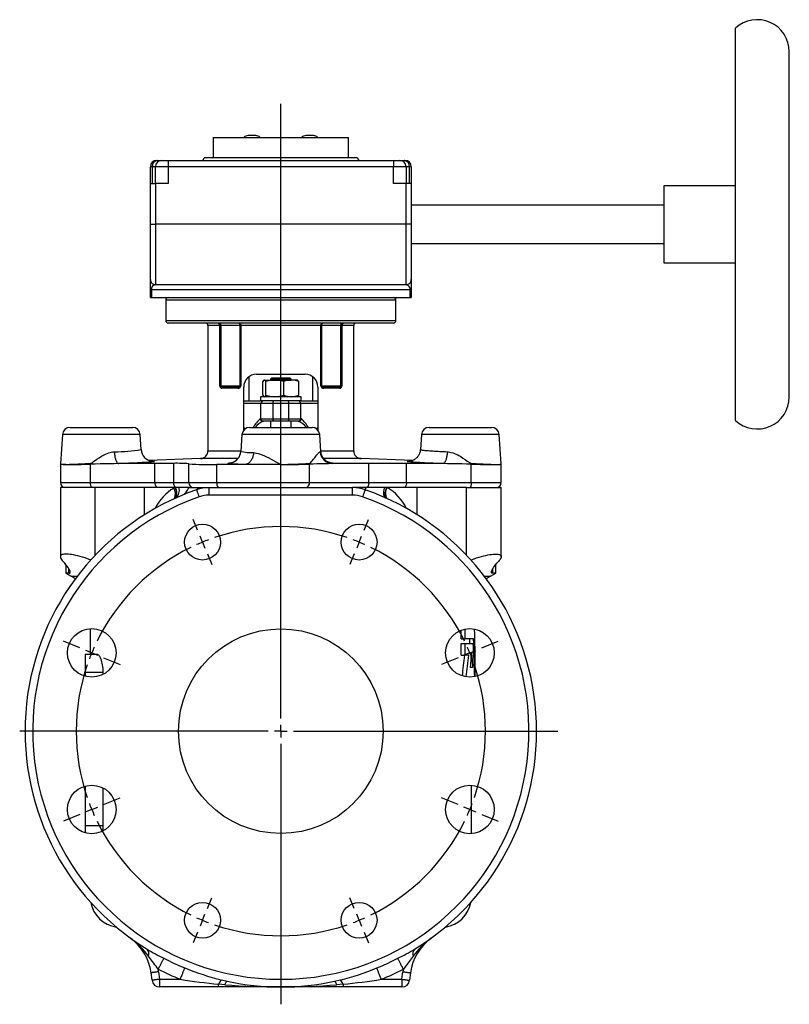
# Model space of a CAD drawing. Extents: x -275 to 351, y -48 to 736.
# Tile 5 of 5: x 51 to 351, y 351 to 736. Entities that reach past the tile are written whole.
import ezdxf

# ---------------------------------------------------------------- set-up
doc = ezdxf.new("R2010")
doc.units = 0
doc.layers.get('0').update_dxf_attribs({"linetype": 'CONTINUOUS'})
doc.layers.add('FORMAT', color=7, linetype='CONTINUOUS')

# ---------------------------------------------------------------- blocks, each defined once
blk = doc.blocks.new('SW_CENTERMARKSYMBOL_1')
at = {"layer": 'FORMAT', "color": 0}
for p, q in [((30.61, -68.91), (30.61, 171.32)), ((-1.91, 4.62), (-3.64, 8.78)), ((63.14, 4.62), (64.86, 8.78)), ((0, 0), (-0.96, 2.31)), ((0, 0), (0.96, -2.31)), ((61.23, 0), (60.27, -2.31)), ((61.23, 0), (62.19, 2.31)), ((1.91, -4.62), (3.64, -8.78)), ((59.32, -4.62), (57.59, -8.78)), ((-47.92, -41.38), (-54.38, -38.7)), ((-43.3, -43.3), (-45.61, -42.34)), ((104.53, -43.3), (106.83, -42.34)), ((109.14, -41.38), (115.61, -38.7)), ((-43.3, -43.3), (-40.99, -44.25)), ((-38.68, -45.21), (-32.21, -47.89)), ((99.91, -45.21), (93.44, -47.89)), ((104.53, -43.3), (102.22, -44.25)), ((30.61, -73.91), (30.61, -71.41)), ((25.61, -73.91), (-71.47, -73.91)), ((30.61, -73.91), (28.11, -73.91)), ((30.61, -73.91), (30.61, -76.41)), ((30.61, -73.91), (33.11, -73.91)), ((35.61, -73.91), (138.92, -73.91)), ((30.61, -78.91), (30.61, -180.69)), ((-38.68, -102.61), (-32.21, -99.93)), ((99.91, -102.61), (93.44, -99.93)), ((-43.3, -104.53), (-40.99, -103.57)), ((104.53, -104.53), (102.22, -103.57)), ((-47.92, -106.44), (-54.38, -109.12)), ((-43.3, -104.53), (-45.61, -105.48)), ((104.53, -104.53), (106.83, -105.48)), ((109.14, -106.44), (115.61, -109.12)), ((1.91, -143.2), (3.64, -139.04)), ((59.32, -143.2), (57.59, -139.04)), ((0, -147.82), (0.96, -145.51)), ((61.23, -147.82), (60.27, -145.51)), ((0, -147.82), (-0.96, -150.13)), ((61.23, -147.82), (62.19, -150.13)), ((-1.91, -152.44), (-3.64, -156.6)), ((63.14, -152.44), (64.86, -156.6))]:
    blk.add_line(p, q, dxfattribs=at)
for start, end in [(71.081, 108.919), (112.5, 114.2905), (110.7095, 112.5), (67.5, 69.2905), (65.7095, 67.5), (116.081, 153.919), (26.081, 63.919), (155.7095, 157.5), (22.5, 24.2905), (157.5, 159.2905), (20.7095, 22.5), (161.081, 198.919), (341.081, 18.919), (200.7095, 202.5), (337.5, 339.2905), (202.5, 204.2905), (335.7095, 337.5), (206.081, 243.919), (296.081, 333.919), (245.7095, 247.5), (247.5, 249.2905), (251.081, 288.919), (290.7095, 292.5), (292.5, 294.2905)]:
    blk.add_arc((30.61, -73.91), 80, start, end, dxfattribs=at)

msp = doc.modelspace()

# ---------------------------------------------------------------- linework, layer by layer
at = {"color": 7, "linetype": 'CONTINUOUS'}
for p, q in [((330.43, 579), (330.43, 732.33)), ((351.43, 588.17), (351.43, 723.17)), ((126.14, 689.67), (126.14, 681.67)), ((126.14, 689.67), (179.14, 689.67)), ((142.83, 690.37), (139.83, 690.37)), ((165.45, 690.37), (162.45, 690.37)), ((179.14, 681.67), (179.14, 689.67)), ((152.64, 681.67), (122.64, 681.67)), ((182.64, 681.67), (152.64, 681.67)), ((101.64, 671.67), (101.64, 678.17)), ((103.64, 671.67), (103.64, 678.17)), ((104.14, 680.67), (104.47, 680.67)), ((104.47, 680.67), (106.14, 680.67)), ((106.14, 680.67), (108.64, 680.67)), ((108.64, 680.67), (196.64, 680.67)), ((196.64, 680.67), (199.14, 680.67)), ((199.14, 680.67), (200.81, 680.67)), ((200.81, 680.67), (201.14, 680.67)), ((201.64, 678.17), (201.64, 671.67)), ((203.64, 678.17), (203.64, 671.67)), ((101.64, 655.67), (101.64, 671.67)), ((101.64, 671.67), (103.64, 671.67)), ((108.64, 671.67), (103.64, 671.67)), ((201.64, 671.67), (196.64, 671.67)), ((203.64, 671.67), (201.64, 671.67)), ((203.64, 671.67), (203.64, 655.67)), ((330.43, 670.67), (302.43, 670.67)), ((302.43, 670.67), (302.43, 640.67)), ((302.43, 663.17), (203.64, 663.17)), ((101.64, 634.07), (101.64, 655.67)), ((203.64, 655.67), (203.64, 634.07)), ((203.64, 648.17), (302.43, 648.17)), ((302.43, 640.67), (330.43, 640.67)), ((101.64, 630.07), (101.64, 634.07)), ((201.64, 632.07), (103.64, 632.07)), ((201.77, 632.05), (201.64, 632.07)), ((203.64, 634.07), (203.64, 630.07)), ((101.64, 627.07), (101.64, 630.07)), ((203.64, 630.07), (203.64, 627.07)), ((101.64, 627.07), (102.02, 627.07)), ((102.02, 627.07), (203.26, 627.07)), ((107.64, 626.07), (107.64, 618.07)), ((197.64, 618.07), (197.64, 626.07)), ((203.26, 627.07), (203.64, 627.07)), ((196.64, 617.07), (108.64, 617.07)), ((124.14, 616.07), (124.14, 567.06)), ((181.14, 567.06), (181.14, 616.07)), ((143.14, 597.07), (162.14, 597.07)), ((140.14, 596.07), (140.14, 586.67)), ((145.63, 588.85), (145.63, 594.19)), ((146.14, 594.77), (146.06, 594.73)), ((146.14, 594.77), (146.22, 594.77)), ((146.22, 594.77), (150.32, 594.77)), ((146.81, 588.85), (146.81, 594.19)), ((149.14, 595.67), (148.64, 595.17)), ((148.64, 595.17), (148.64, 594.77)), ((156.64, 595.17), (148.64, 595.17)), ((149.14, 595.67), (156.14, 595.67)), ((150.32, 594.77), (156.74, 594.77)), ((153.82, 588.85), (153.82, 594.19)), ((156.64, 595.17), (156.14, 595.67)), ((156.64, 594.77), (156.64, 595.17)), ((159.14, 594.77), (156.74, 594.77)), ((159.22, 594.73), (159.14, 594.77)), ((159.65, 588.85), (159.65, 594.19)), ((165.14, 586.67), (165.14, 596.06)), ((130.04, 592.07), (136.12, 592.07)), ((138.14, 575.2), (138.14, 592.07)), ((167.14, 592.07), (167.14, 575.2)), ((169.16, 592.07), (175.24, 592.07)), ((138.14, 586.67), (144.64, 586.67)), ((144.64, 588.27), (144.64, 586.67)), ((160.64, 588.27), (144.64, 588.27)), ((160.64, 586.67), (144.64, 586.67)), ((144.89, 579.67), (144.89, 585.67)), ((146.06, 588.32), (146.14, 588.27)), ((159.14, 588.27), (159.22, 588.32)), ((160.39, 585.67), (160.39, 579.67)), ((160.64, 586.67), (160.64, 588.27)), ((160.64, 586.67), (167.14, 586.67)), ((145.89, 578.67), (145.67, 578.67)), ((149.73, 578.67), (145.89, 578.67)), ((148.64, 578.67), (148.64, 576.27)), ((155.55, 578.67), (149.73, 578.67)), ((159.39, 578.67), (155.55, 578.67)), ((156.64, 576.27), (156.64, 578.67)), ((159.61, 578.67), (159.39, 578.67)), ((70.29, 576.27), (94.69, 576.27)), ((140.44, 576.27), (164.84, 576.27)), ((210.59, 576.27), (234.99, 576.27)), ((67.3, 573.48), (66.51, 562.05)), ((98.09, 567.59), (97.68, 573.48)), ((137.45, 573.48), (136.99, 566.9)), ((168.29, 566.9), (167.83, 573.48)), ((207.6, 573.48), (207.19, 567.59)), ((238.77, 562.05), (237.98, 573.48)), ((168.28, 566.9), (168.28, 566.9)), ((207.19, 567.59), (207.19, 567.59)), ((66.52, 562.05), (66.51, 562.04)), ((121.24, 564.07), (101.07, 563.36)), ((110.76, 562.23), (103.45, 562.23)), ((204.21, 563.36), (184.04, 564.07)), ((201.83, 562.23), (187.02, 562.23)), ((238.76, 562.05), (238.76, 562.05)), ((238.79, 561.84), (238.77, 562.05)), ((66.49, 561.84), (66.49, 554.77)), ((66.49, 561.84), (66.49, 561.84)), ((66.5, 561.84), (66.5, 561.84)), ((138.61, 561.77), (127.6, 561.77)), ((152.64, 561.77), (138.61, 561.77)), ((238.79, 554.77), (238.79, 561.84)), ((238.79, 561.84), (238.79, 561.84)), ((66.49, 552.77), (66.49, 525.73)), ((80.06, 552.77), (66.49, 552.77)), ((99.35, 552.77), (80.06, 552.77)), ((110.76, 552.77), (99.35, 552.77)), ((111.35, 552.77), (110.76, 552.77)), ((111.45, 552.77), (111.35, 552.77)), ((112.77, 552.77), (111.45, 552.77)), ((116.64, 552.77), (112.77, 552.77)), ((116.64, 552.77), (120.36, 552.77)), ((120.36, 552.77), (124.62, 552.77)), ((124.62, 552.77), (180.66, 552.77)), ((186, 552.77), (180.66, 552.77)), ((193.27, 552.77), (186, 552.77)), ((194.11, 552.77), (193.27, 552.77)), ((194.2, 552.77), (194.11, 552.77)), ((205.93, 552.77), (194.2, 552.77)), ((225.22, 552.77), (205.93, 552.77)), ((225.22, 552.77), (238.79, 552.77)), ((238.79, 525.73), (238.79, 552.77)), ((68.64, 522.59), (68.64, 519.27)), ((236.64, 519.27), (236.64, 522.59)), ((68.64, 519.27), (70.64, 518.11)), ((69.76, 519.27), (68.64, 519.27)), ((234.64, 518.11), (236.64, 519.27)), ((236.64, 519.27), (235.52, 519.27)), ((78.14, 497.62), (78.14, 487.52)), ((223.17, 493.64), (223.17, 497.02)), ((224.75, 493.64), (224.75, 497.47)), ((223.17, 493.64), (224.75, 493.64)), ((228.01, 493.64), (224.75, 493.64)), ((226.59, 491.81), (226.5, 493.64)), ((223.17, 487.24), (223.17, 491.81)), ((223.17, 491.81), (224.75, 491.81)), ((224.75, 487.24), (224.75, 491.81)), ((224.75, 491.81), (227.84, 491.81)), ((80.87, 487.52), (76.14, 487.52)), ((76.14, 487.52), (76.14, 480.52)), ((223.17, 487.24), (224.75, 487.24)), ((226.09, 487.24), (224.75, 487.24)), ((227.64, 482.38), (226.76, 482.38)), ((228.64, 478.87), (228.64, 482.38)), ((76.14, 480.52), (76.14, 479)), ((83.2, 479.76), (83.2, 480.52)), ((76.14, 436.05), (76.14, 420.52)), ((83.2, 420.52), (83.2, 435.29)), ((227.14, 417.43), (227.14, 436.39)), ((76.14, 420.52), (76.14, 417.77)), ((102.3, 360.13), (101.91, 363.07)), ((203.37, 363.07), (202.98, 360.13)), ((128.33, 357.52), (105.27, 357.52)), ((152.64, 357.52), (128.33, 357.52)), ((176.95, 357.52), (152.64, 357.52)), ((200.01, 357.52), (176.95, 357.52))]:
    msp.add_line(p, q, dxfattribs=at)
at = {"color": 8, "linetype": 'CONTINUOUS'}
for p, q in [((102.31, 678.17), (101.64, 678.17)), ((102.31, 678.17), (102.31, 671.67)), ((103.64, 678.17), (102.31, 678.17)), ((108.64, 678.17), (103.64, 678.17)), ((108.64, 680.67), (108.64, 678.17)), ((108.64, 678.17), (108.64, 671.67)), ((196.64, 678.17), (108.64, 678.17)), ((196.64, 680.67), (196.64, 678.17)), ((196.64, 671.67), (196.64, 678.17)), ((201.64, 678.17), (196.64, 678.17)), ((202.97, 678.17), (201.64, 678.17)), ((202.97, 671.67), (202.97, 678.17)), ((203.64, 678.17), (202.97, 678.17)), ((103.64, 671.67), (103.64, 655.67)), ((201.64, 655.67), (201.64, 671.67)), ((101.64, 655.67), (103.64, 655.67)), ((201.64, 655.67), (103.64, 655.67)), ((103.64, 655.67), (103.64, 632.07)), ((201.64, 632.07), (201.64, 655.67)), ((203.64, 655.67), (201.64, 655.67)), ((101.64, 630.07), (102.02, 630.07)), ((203.26, 630.07), (102.02, 630.07)), ((102.02, 630.07), (102.02, 627.07)), ((203.26, 627.07), (203.26, 630.07)), ((203.26, 630.07), (203.64, 630.07)), ((152.64, 626.07), (107.64, 626.07)), ((197.64, 626.07), (152.64, 626.07)), ((107.64, 618.07), (197.64, 618.07)), ((128.8, 616.07), (124.14, 616.07)), ((128.8, 592.57), (128.8, 616.07)), ((129.15, 616.07), (128.8, 616.07)), ((136.8, 616.07), (129.15, 616.07)), ((129.15, 616.07), (129.15, 592.57)), ((137.02, 616.07), (136.8, 616.07)), ((136.8, 592.57), (136.8, 616.07)), ((168.26, 616.07), (137.02, 616.07)), ((137.02, 616.07), (137.02, 592.57)), ((168.26, 592.57), (168.26, 616.07)), ((168.48, 616.07), (168.26, 616.07)), ((168.48, 616.07), (168.48, 592.57)), ((176.13, 616.07), (168.48, 616.07)), ((176.13, 592.57), (176.13, 616.07)), ((176.48, 616.07), (176.13, 616.07)), ((176.48, 616.07), (176.48, 592.57)), ((181.14, 616.07), (176.48, 616.07)), ((128.8, 592.57), (129.15, 592.57)), ((129.15, 592.57), (136.8, 592.57)), ((135.82, 591.57), (129.63, 591.57)), ((136.8, 592.57), (137.02, 592.57)), ((168.26, 592.57), (168.48, 592.57)), ((168.48, 592.57), (176.13, 592.57)), ((175.65, 591.57), (169.46, 591.57)), ((176.13, 592.57), (176.48, 592.57)), ((144.89, 585.67), (138.14, 585.67)), ((149.49, 585.67), (144.89, 585.67)), ((149.49, 585.67), (149.49, 579.67)), ((155.79, 585.67), (149.49, 585.67)), ((155.79, 579.67), (155.79, 585.67)), ((160.39, 585.67), (155.79, 585.67)), ((167.14, 585.67), (160.39, 585.67)), ((144.68, 579.67), (144.89, 579.67)), ((144.89, 579.67), (149.49, 579.67)), ((149.49, 579.67), (155.79, 579.67)), ((155.79, 579.67), (160.39, 579.67)), ((160.39, 579.67), (160.6, 579.67)), ((138.14, 576.1), (138.53, 575.58)), ((138.32, 575.38), (138.14, 575.57)), ((166.75, 575.57), (167.14, 576.1)), ((167.14, 575.57), (166.97, 575.38)), ((97.68, 573.48), (67.3, 573.48)), ((167.83, 573.48), (137.45, 573.48)), ((237.98, 573.48), (207.6, 573.48)), ((124.14, 567.06), (137, 567.06)), ((168.28, 567.06), (181.14, 567.06)), ((103.45, 554.77), (103.45, 562.23)), ((110.76, 554.77), (110.76, 562.23)), ((116.64, 554.77), (116.64, 562.05)), ((135.85, 564.07), (121.24, 564.07)), ((184.04, 564.07), (169.43, 564.07)), ((187.02, 554.77), (187.02, 562.23)), ((201.83, 554.77), (201.83, 562.23)), ((78.18, 554.77), (78.18, 561.91)), ((127.6, 554.77), (127.6, 561.77)), ((152.64, 554.77), (152.64, 561.77)), ((163.83, 554.77), (163.83, 561.91)), ((227.1, 554.77), (227.1, 561.91)), ((66.49, 554.77), (78.18, 554.77)), ((78.18, 554.77), (103.45, 554.77)), ((103.45, 554.77), (110.76, 554.77)), ((110.76, 554.77), (116.64, 554.77)), ((116.64, 554.77), (127.6, 554.77)), ((127.6, 554.77), (152.64, 554.77)), ((152.64, 554.77), (163.83, 554.77)), ((152.64, 552.77), (152.64, 554.77)), ((163.83, 554.77), (187.02, 554.77)), ((187.02, 554.77), (201.83, 554.77)), ((201.83, 554.77), (227.1, 554.77)), ((227.1, 554.77), (238.79, 554.77)), ((80.06, 526.31), (80.06, 552.77)), ((99.35, 542.14), (99.35, 552.77)), ((110.76, 552.58), (111.35, 552.77)), ((110.76, 552.58), (110.76, 552.77)), ((124.62, 549.77), (124.62, 552.77)), ((180.66, 549.77), (180.66, 552.77)), ((205.93, 542.14), (205.93, 552.77)), ((225.22, 526.31), (225.22, 552.77)), ((180.66, 549.77), (124.62, 549.77)), ((69.76, 519.27), (69.76, 521.05)), ((235.52, 519.27), (235.52, 521.05)), ((70.64, 518.11), (73.09, 518.11)), ((232.19, 518.11), (234.64, 518.11)), ((83.2, 480.52), (76.14, 480.52)), ((83.2, 420.52), (76.14, 420.52)), ((104.88, 363.46), (105.27, 360.52)), ((200.01, 360.52), (200.4, 363.46)), ((105.27, 360.52), (105.27, 357.52)), ((105.27, 360.52), (113.33, 360.52)), ((128.33, 357.52), (128.33, 358.6)), ((129.49, 360.25), (131.67, 359.75)), ((173.61, 359.75), (175.79, 360.25)), ((176.95, 358.6), (176.95, 357.52)), ((191.95, 360.52), (200.01, 360.52)), ((200.01, 360.52), (200.01, 357.52))]:
    msp.add_line(p, q, dxfattribs=at)
at = {"color": 8, "linetype": 'CONTINUOUS', "flags": 128}
for points in [[(136.48, 617.07), (136.57, 617.05), (136.66, 617.01), (136.75, 616.93), (136.83, 616.83), (136.9, 616.71), (136.95, 616.57), (136.99, 616.41), (137.02, 616.24), (137.02, 616.07)], [(168.8, 617.07), (168.71, 617.05), (168.62, 617.01), (168.53, 616.93), (168.45, 616.83), (168.38, 616.71), (168.33, 616.57), (168.29, 616.41), (168.26, 616.24), (168.26, 616.07)], [(130.04, 592.07), (129.8, 592.08), (129.57, 592.13), (129.36, 592.23), (129.22, 592.35), (129.17, 592.43), (129.16, 592.47), (129.15, 592.57)], [(135.82, 591.57), (135.83, 591.66), (135.84, 591.76), (135.87, 591.84), (135.91, 591.92), (135.95, 591.98), (136, 592.03), (136.06, 592.06), (136.12, 592.07)], [(136.12, 592.07), (136.38, 592.1), (136.49, 592.14), (136.59, 592.19), (136.72, 592.31), (136.78, 592.43), (136.79, 592.48), (136.8, 592.57)], [(169.16, 592.07), (168.99, 592.08), (168.81, 592.13), (168.64, 592.23), (168.54, 592.35), (168.5, 592.43), (168.49, 592.47), (168.48, 592.57)], [(169.46, 591.57), (169.45, 591.66), (169.44, 591.76), (169.41, 591.84), (169.37, 591.92), (169.33, 591.98), (169.28, 592.03), (169.22, 592.06), (169.16, 592.07)], [(175.24, 592.07), (175.59, 592.1), (175.73, 592.14), (175.87, 592.19), (176.03, 592.31), (176.1, 592.43), (176.12, 592.48), (176.13, 592.57)], [(78.18, 562.21), (78.33, 562.24), (78.47, 562.3), (78.54, 562.33), (78.99, 562.6), (79.42, 562.9), (79.85, 563.21), (80.74, 563.82), (81.65, 564.42), (82.57, 564.98), (83.52, 565.5), (84.12, 565.8), (84.73, 566.07), (85.34, 566.31), (85.89, 566.48), (86.44, 566.62), (86.99, 566.72), (87.54, 566.77)], [(87.54, 566.77), (87.57, 566.4), (87.6, 566.03), (87.64, 565.67), (87.69, 565.32), (87.75, 564.98), (87.81, 564.65), (87.89, 564.33), (87.97, 564.03), (88.05, 563.75), (88.15, 563.48), (88.24, 563.24), (88.35, 563.02), (88.45, 562.81), (88.57, 562.64), (88.68, 562.48), (88.8, 562.36), (88.92, 562.26), (89.04, 562.18), (89.16, 562.14), (89.28, 562.12)], [(141.98, 566.43), (141.95, 566.06), (141.9, 565.7), (141.83, 565.34), (141.74, 564.99), (141.64, 564.65), (141.52, 564.33), (141.39, 564.01), (141.23, 563.71), (141.07, 563.43), (140.89, 563.17), (140.7, 562.92), (140.5, 562.7), (140.29, 562.49), (140.06, 562.32), (139.84, 562.16), (139.6, 562.03), (139.36, 561.93), (139.11, 561.85), (138.86, 561.8), (138.61, 561.77)], [(141.98, 566.43), (142.56, 566.38), (143.15, 566.27), (143.76, 566.11), (144.56, 565.85), (145.38, 565.54), (146.21, 565.18), (147.06, 564.79), (147.9, 564.37), (148.83, 563.88), (149.77, 563.38), (150.72, 562.86), (151.67, 562.33), (152.61, 561.79), (152.64, 561.77)], [(163.8, 562.21), (163.91, 562.24), (164.01, 562.3), (164.06, 562.33), (164.36, 562.6), (164.64, 562.9), (164.9, 563.21), (165.41, 563.82), (165.9, 564.42), (166.34, 564.98), (166.76, 565.5), (167, 565.8), (167.22, 566.07), (167.43, 566.31), (167.59, 566.48), (167.74, 566.62), (167.88, 566.72), (168, 566.77)], [(168, 566.77), (168.14, 566.8), (168.23, 566.84), (168.28, 566.88), (168.28, 566.9)], [(207.19, 567.59), (207.19, 567.57), (207.24, 567.55), (207.33, 567.52), (207.47, 567.49), (207.66, 567.45), (207.91, 567.42), (208.2, 567.38), (208.53, 567.35), (208.9, 567.31), (209.31, 567.27), (209.78, 567.23), (210.3, 567.19), (210.85, 567.15), (211.43, 567.11), (212.04, 567.07), (212.68, 567.03), (213.38, 566.99), (214.1, 566.95), (214.86, 566.91), (215.55, 566.87), (216.25, 566.84), (216.99, 566.8), (217.74, 566.77)], [(217.74, 566.77), (217.71, 566.4), (217.68, 566.03), (217.64, 565.67), (217.59, 565.32), (217.53, 564.98), (217.47, 564.65), (217.39, 564.33), (217.31, 564.03), (217.23, 563.75), (217.13, 563.48), (217.04, 563.24), (216.93, 563.02), (216.83, 562.81), (216.71, 562.64), (216.6, 562.48), (216.48, 562.36), (216.36, 562.26), (216.24, 562.18), (216.12, 562.14), (216, 562.12)], [(217.74, 566.77), (218.24, 566.72), (218.75, 566.64), (219.26, 566.52), (220.02, 566.28), (220.78, 565.98), (221.52, 565.63), (222.24, 565.25), (222.95, 564.84), (223.83, 564.28), (224.69, 563.7), (225.55, 563.11), (226.4, 562.53), (226.66, 562.37), (226.93, 562.25), (227.1, 562.21)], [(66.51, 562.04), (66.51, 562.04), (66.55, 562), (66.66, 561.96), (66.83, 561.93), (67.06, 561.89), (67.31, 561.87), (67.61, 561.84), (67.87, 561.82), (68.15, 561.8), (68.28, 561.79), (68.64, 561.77)], [(68.64, 561.77), (69.02, 561.79), (69.39, 561.81), (69.78, 561.83), (70.2, 561.85), (70.63, 561.87), (71.22, 561.9), (71.85, 561.92), (72.5, 561.95), (73.36, 561.99), (74.27, 562.03), (75.22, 562.08), (76.19, 562.12), (77.2, 562.17), (78.18, 562.21)], [(102.16, 563.04), (102.17, 563.04), (102.56, 563.02), (102.86, 563), (103.07, 562.98), (103.19, 562.95), (103.21, 562.92), (103.14, 562.89), (102.98, 562.86), (102.72, 562.82), (102.37, 562.78), (101.93, 562.73), (101.41, 562.69), (100.8, 562.64), (100.1, 562.6), (99.33, 562.55), (98.48, 562.5), (97.55, 562.45), (96.57, 562.4), (95.52, 562.36), (94.4, 562.31), (93.23, 562.26), (92.02, 562.21), (90.76, 562.17), (90.03, 562.14), (89.28, 562.12)], [(138.61, 561.77), (137.63, 561.8), (136.71, 561.83), (135.87, 561.87), (135.1, 561.9), (134.41, 561.94), (133.81, 561.98), (133.29, 562.02), (132.86, 562.06), (132.52, 562.1), (132.27, 562.15), (132.11, 562.19), (132.05, 562.24), (132.08, 562.29), (132.21, 562.33), (132.42, 562.38), (132.73, 562.43), (133.14, 562.48), (133.51, 562.52)], [(171.77, 562.52), (172.18, 562.48), (172.58, 562.43), (172.88, 562.38), (173.09, 562.33), (173.2, 562.28), (173.23, 562.23), (173.16, 562.19), (173.03, 562.15), (172.85, 562.12)], [(216, 562.12), (214.7, 562.16), (213.43, 562.21), (212.2, 562.25), (211.03, 562.3), (209.91, 562.35), (208.85, 562.4), (207.85, 562.45), (206.92, 562.5), (206.06, 562.54), (205.28, 562.59), (204.57, 562.64), (203.94, 562.68), (203.41, 562.73), (202.96, 562.77), (202.6, 562.81), (202.33, 562.85), (202.16, 562.89), (202.07, 562.92), (202.08, 562.95), (202.19, 562.98), (202.39, 563), (202.68, 563.02), (203.06, 563.04), (203.12, 563.04)], [(227.1, 562.21), (228.08, 562.17), (229.04, 562.12), (230, 562.08), (230.93, 562.04), (231.81, 562), (232.65, 561.96), (233.41, 561.93), (234.13, 561.89), (234.73, 561.87), (235.3, 561.84), (235.71, 561.82), (236.1, 561.8), (236.26, 561.79), (236.64, 561.77)], [(104.63, 552.77), (104.48, 552.79), (104.35, 552.83), (104.21, 552.9), (104.08, 553), (103.96, 553.13), (103.85, 553.28), (103.75, 553.45), (103.66, 553.64), (103.59, 553.84), (103.53, 554.07), (103.49, 554.3), (103.46, 554.53), (103.45, 554.77)], [(111.75, 552.77), (111.63, 552.79), (111.51, 552.83), (111.4, 552.9), (111.29, 553), (111.19, 553.13), (111.09, 553.28), (111.01, 553.45), (110.93, 553.64), (110.87, 553.84), (110.82, 554.07), (110.78, 554.3), (110.76, 554.53), (110.76, 554.77)], [(187.02, 554.77), (187.01, 554.53), (186.99, 554.3), (186.97, 554.07), (186.92, 553.84), (186.87, 553.64), (186.81, 553.45), (186.74, 553.28), (186.66, 553.13), (186.58, 553), (186.49, 552.9), (186.4, 552.83), (186.3, 552.79), (186.2, 552.77)], [(201.83, 554.77), (201.82, 554.53), (201.79, 554.3), (201.75, 554.07), (201.69, 553.84), (201.62, 553.64), (201.53, 553.45), (201.43, 553.28), (201.32, 553.13), (201.2, 553), (201.07, 552.9), (200.93, 552.83), (200.8, 552.79), (200.65, 552.77)], [(227.1, 554.77), (227.1, 554.53), (227.09, 554.3), (227.07, 554.07), (227.04, 553.84), (227.01, 553.64), (226.97, 553.45), (226.92, 553.28), (226.87, 553.13), (226.81, 553), (226.75, 552.9), (226.69, 552.83), (226.63, 552.79), (226.56, 552.77)], [(111.4, 548.63), (111.52, 548.72), (111.64, 548.86), (111.75, 549.02), (111.84, 549.2), (111.91, 549.39), (111.97, 549.61), (112.01, 549.84), (112.03, 550.09), (112.04, 550.35), (112.02, 550.62), (111.99, 550.91), (111.95, 551.2), (111.88, 551.51), (111.8, 551.82), (111.7, 552.13), (111.58, 552.45), (111.45, 552.77)], [(119.68, 551.94), (119.68, 551.92), (119.7, 551.89), (119.72, 551.83), (119.75, 551.74), (119.78, 551.64), (119.83, 551.51), (119.88, 551.36), (119.94, 551.2), (120, 551.01), (120.07, 550.81), (120.15, 550.59), (120.23, 550.37), (120.31, 550.13), (120.4, 549.88), (120.49, 549.62), (120.58, 549.37), (120.67, 549.1)], [(185.6, 551.94), (185.6, 551.92), (185.58, 551.89), (185.56, 551.83), (185.53, 551.74), (185.5, 551.64), (185.45, 551.51), (185.4, 551.36), (185.34, 551.2), (185.28, 551.01), (185.21, 550.81), (185.13, 550.59), (185.05, 550.37), (184.97, 550.13), (184.88, 549.88), (184.79, 549.62), (184.7, 549.37), (184.61, 549.1)], [(193.63, 548.74), (193.49, 548.81), (193.37, 548.91), (193.26, 549.04), (193.16, 549.19), (193.08, 549.36), (193.01, 549.56), (192.96, 549.78), (192.92, 550.01), (192.9, 550.27), (192.89, 550.54), (192.9, 550.82), (192.93, 551.12), (192.97, 551.44), (193.02, 551.76), (193.09, 552.09), (193.18, 552.43), (193.27, 552.77)], [(193.88, 548.63), (193.78, 548.71), (193.68, 548.84), (193.59, 549), (193.51, 549.17), (193.46, 549.36), (193.42, 549.58), (193.39, 549.81), (193.39, 550.05), (193.4, 550.31), (193.43, 550.59), (193.48, 550.88), (193.54, 551.18), (193.63, 551.49), (193.72, 551.8), (193.84, 552.12), (193.96, 552.45), (194.11, 552.77)], [(104.73, 364.47), (104.3, 365.06), (103.86, 365.64), (103.42, 366.21), (102.98, 366.79), (102.46, 367.48), (101.94, 368.17), (100.9, 369.55)], [(204.38, 369.55), (203.59, 368.5), (202.8, 367.45), (202, 366.4), (201.19, 365.34), (200.55, 364.47)], [(104.73, 364.47), (104.9, 364.81), (105.07, 365.14), (105.24, 365.47), (105.41, 365.79), (105.57, 366.11), (105.73, 366.41), (105.88, 366.71), (106.02, 366.99), (106.16, 367.26), (106.29, 367.51), (106.41, 367.75), (106.53, 367.96), (106.63, 368.16), (106.72, 368.34), (106.8, 368.49), (106.86, 368.62), (106.92, 368.73)], [(200.55, 364.47), (200.38, 364.81), (200.21, 365.14), (200.04, 365.47), (199.87, 365.79), (199.71, 366.11), (199.55, 366.41), (199.4, 366.71), (199.26, 366.99), (199.12, 367.26), (198.99, 367.51), (198.87, 367.75), (198.75, 367.96), (198.65, 368.16), (198.56, 368.34), (198.48, 368.49), (198.41, 368.62), (198.36, 368.73)], [(104.88, 363.46), (104.61, 363.43), (104.34, 363.39), (104.07, 363.36), (103.81, 363.32), (103.56, 363.29), (103.32, 363.26), (103.09, 363.23), (102.88, 363.2), (102.69, 363.17), (102.51, 363.15), (102.36, 363.13), (102.22, 363.11), (102.11, 363.1), (102.02, 363.09), (101.96, 363.08), (101.92, 363.07), (101.91, 363.07)], [(113.33, 360.52), (113.47, 360.87), (113.61, 361.22), (113.75, 361.56), (113.89, 361.9), (114.02, 362.23), (114.15, 362.55), (114.27, 362.85), (114.39, 363.15), (114.51, 363.43), (114.61, 363.69), (114.71, 363.94), (114.81, 364.16), (114.89, 364.37), (114.96, 364.55), (115.03, 364.71), (115.08, 364.85), (115.13, 364.96)], [(191.95, 360.52), (191.81, 360.87), (191.67, 361.22), (191.53, 361.56), (191.39, 361.9), (191.26, 362.23), (191.13, 362.55), (191, 362.85), (190.89, 363.15), (190.77, 363.43), (190.67, 363.69), (190.57, 363.94), (190.47, 364.16), (190.39, 364.37), (190.32, 364.55), (190.25, 364.71), (190.2, 364.85), (190.15, 364.96)], [(200.4, 363.46), (200.67, 363.43), (200.94, 363.39), (201.21, 363.36), (201.47, 363.32), (201.72, 363.29), (201.96, 363.26), (202.19, 363.23), (202.4, 363.2), (202.59, 363.17), (202.77, 363.15), (202.92, 363.13), (203.06, 363.11), (203.17, 363.1), (203.26, 363.09), (203.32, 363.08), (203.36, 363.07), (203.37, 363.07)], [(105.27, 360.52), (105, 360.49), (104.72, 360.45), (104.46, 360.42), (104.2, 360.38), (103.94, 360.35), (103.7, 360.32), (103.48, 360.29), (103.27, 360.26), (103.07, 360.23), (102.9, 360.21), (102.74, 360.19), (102.61, 360.17), (102.5, 360.16), (102.41, 360.15), (102.35, 360.14), (102.31, 360.13), (102.3, 360.13)], [(130.78, 358.4), (129.55, 358.5), (128.33, 358.6)], [(130.78, 358.4), (130.88, 358.63), (130.97, 358.85), (131.06, 359.04), (131.15, 359.22), (131.24, 359.37), (131.32, 359.49), (131.4, 359.59), (131.48, 359.67), (131.55, 359.72), (131.61, 359.75), (131.67, 359.75)], [(174.5, 358.4), (174.4, 358.63), (174.31, 358.85), (174.22, 359.04), (174.13, 359.22), (174.04, 359.37), (173.96, 359.49), (173.88, 359.59), (173.8, 359.67), (173.73, 359.72), (173.67, 359.75), (173.61, 359.75)], [(176.95, 358.6), (175.73, 358.5), (174.5, 358.4)], [(200.01, 360.52), (200.28, 360.49), (200.56, 360.45), (200.82, 360.42), (201.08, 360.38), (201.33, 360.35), (201.57, 360.32), (201.8, 360.29), (202.01, 360.26), (202.21, 360.23), (202.38, 360.21), (202.54, 360.19), (202.67, 360.17), (202.78, 360.16), (202.87, 360.15), (202.93, 360.14), (202.97, 360.13), (202.98, 360.13)]]:
    msp.add_lwpolyline(points, dxfattribs=at)
at = {"color": 7, "linetype": 'CONTINUOUS', "flags": 128}
for points in [[(172, 562.46), (172, 562.46), (171.98, 562.46), (171.95, 562.47), (171.9, 562.48), (171.84, 562.5), (171.76, 562.52), (171.67, 562.54), (171.57, 562.58), (171.46, 562.62), (171.33, 562.67), (171.19, 562.73), (171.04, 562.8), (170.87, 562.88), (170.69, 562.98), (170.49, 563.11), (170.29, 563.25), (170.08, 563.41), (169.87, 563.59), (169.66, 563.8), (169.46, 564.02), (169.27, 564.26), (169.09, 564.51), (168.93, 564.78), (168.78, 565.06), (168.65, 565.35), (168.54, 565.65), (168.43, 565.98), (168.36, 566.32), (168.31, 566.67), (168.29, 566.9)], [(207.19, 567.59), (207.17, 567.43), (207.13, 567.09), (207.06, 566.77), (206.98, 566.45), (206.87, 566.14), (206.74, 565.84), (206.6, 565.56), (206.44, 565.29), (206.27, 565.03), (206.08, 564.78), (205.88, 564.55), (205.67, 564.34), (205.46, 564.14), (205.23, 563.96), (205.01, 563.8), (204.78, 563.66), (204.57, 563.53), (204.36, 563.43), (204.17, 563.34), (203.99, 563.27), (203.83, 563.21), (203.68, 563.17), (203.55, 563.13), (203.44, 563.1), (203.33, 563.08), (203.24, 563.06), (203.16, 563.05), (203.1, 563.03), (203.04, 563.03), (203, 563.02), (202.97, 563.02), (202.96, 563.02), (202.96, 563.02)], [(66.51, 562.05), (66.5, 561.87), (66.49, 561.84)], [(89.28, 562.12), (87.48, 562.09), (85.66, 562.06), (83.82, 562.03), (81.95, 561.99), (80.07, 561.95), (78.18, 561.91)], [(103.45, 562.23), (101.23, 562.23), (98.94, 562.22), (96.61, 562.2), (94.21, 562.18), (91.77, 562.15), (89.28, 562.12)], [(172.85, 562.12), (171.28, 562.09), (169.73, 562.06), (168.21, 562.03), (166.72, 561.99), (165.25, 561.95), (163.83, 561.91)], [(187.02, 562.23), (184.56, 562.23), (182.14, 562.22), (179.76, 562.2), (177.41, 562.18), (175.1, 562.15), (172.85, 562.12)], [(216, 562.12), (214.22, 562.14), (212.46, 562.16), (210.72, 562.18), (208.99, 562.2), (207.29, 562.21), (205.61, 562.22), (203.7, 562.23), (201.83, 562.23)], [(227.1, 561.91), (225.22, 561.95), (223.35, 561.99), (221.49, 562.02), (219.64, 562.06), (217.81, 562.09), (216, 562.12)], [(68.64, 561.77), (68.19, 561.78), (67.79, 561.78), (67.44, 561.78), (67.14, 561.79), (66.92, 561.79), (66.74, 561.8), (66.61, 561.81), (66.52, 561.82), (66.49, 561.84), (66.49, 561.84)], [(78.35, 524.46), (78.06, 524.57), (77.07, 524.92), (76.1, 525.24), (75.15, 525.54), (74.23, 525.8), (73.33, 526.04), (72.47, 526.25), (71.65, 526.42), (70.87, 526.56), (70.25, 526.65), (69.67, 526.72), (69.13, 526.76), (68.64, 526.77), (68.17, 526.76), (67.75, 526.71), (67.39, 526.64), (67.09, 526.54), (66.85, 526.4), (66.68, 526.24), (66.56, 526.06), (66.5, 525.84), (66.5, 525.6), (66.56, 525.34), (66.7, 525), (66.92, 524.63), (67.22, 524.23), (67.58, 523.81)], [(69.76, 519.27), (69.97, 519.29), (70.12, 519.35), (70.23, 519.46), (70.29, 519.61), (70.29, 519.8), (70.25, 520.03), (70.15, 520.31), (70.01, 520.62), (69.77, 521.04), (69.46, 521.5), (69.09, 522.01), (68.65, 522.58), (68.14, 523.18), (67.58, 523.81)], [(226.92, 524.46), (227.22, 524.57), (228.21, 524.92), (229.18, 525.24), (230.13, 525.54), (231.05, 525.8), (231.95, 526.04), (232.81, 526.25), (233.63, 526.42), (234.41, 526.56), (235.03, 526.65), (235.61, 526.72), (236.15, 526.76), (236.64, 526.77), (237.11, 526.76), (237.53, 526.71), (237.89, 526.64), (238.19, 526.54), (238.43, 526.4), (238.6, 526.24), (238.72, 526.06), (238.78, 525.84), (238.78, 525.6), (238.72, 525.34), (238.58, 525), (238.36, 524.63), (238.06, 524.23), (237.7, 523.81)], [(235.52, 519.27), (235.31, 519.29), (235.16, 519.35), (235.05, 519.46), (234.99, 519.61), (234.99, 519.8), (235.03, 520.03), (235.13, 520.31), (235.27, 520.62), (235.51, 521.04), (235.82, 521.5), (236.19, 522.01), (236.63, 522.58), (237.13, 523.18), (237.7, 523.81)], [(83.2, 480.52), (83.19, 481.27), (83.14, 482.01), (83.07, 482.73), (82.96, 483.42), (82.84, 484.08), (82.69, 484.69), (82.51, 485.27), (82.32, 485.79), (82.12, 486.25), (81.89, 486.67), (81.66, 487.01), (81.43, 487.26), (81.24, 487.41), (81.06, 487.49), (80.87, 487.52)], [(226.76, 482.38), (227, 485.22), (227.23, 488.07)], [(227.23, 488.07), (227.44, 485.23), (227.64, 482.38)], [(154.33, 357.54), (152.7, 357.52), (152.64, 357.52)]]:
    msp.add_lwpolyline(points, dxfattribs=at)
at = {"color": 7, "linetype": 'CONTINUOUS'}
for centre, radius in [((122.03, 531.43), 7), ((183.25, 531.43), 7), ((78.73, 488.14), 9.5), ((152.64, 457.52), 40), ((226.55, 488.14), 9.5), ((78.73, 426.91), 9.5), ((226.55, 426.91), 9.5), ((122.03, 383.61), 7), ((183.25, 383.61), 7)]:
    msp.add_circle(centre, radius, dxfattribs=at)
for centre, radius, start, end in [((338.93, 723.17), 12.5, 0, 132.8436), ((139.83, 688), 2.37, 90, 135.205), ((142.83, 688), 2.37, 44.795, 90), ((162.45, 688), 2.37, 90, 135.205), ((165.45, 688), 2.37, 44.795, 90), ((121.64, 681.67), 1, 270, 0), ((183.64, 681.67), 1, 180, 270), ((104.14, 678.17), 2.5, 90, 180), ((106.14, 678.17), 2.5, 90, 180), ((199.14, 678.17), 2.5, 0, 90), ((201.14, 678.17), 2.5, 0, 90), ((103.64, 634.07), 2, 179.9998, 270.0001), ((201.64, 634.07), 2, 269.9999, 0.0002), ((108.64, 626.07), 1, 90, 180), ((196.64, 626.07), 1, 0, 90), ((108.64, 618.07), 1, 180, 270), ((123.14, 616.07), 1, 0, 90), ((182.14, 616.07), 1, 90, 180), ((196.64, 618.07), 1, 270, 0), ((143.14, 592.07), 5, 90.0052, 179.9949), ((162.14, 592.07), 5, 0.013, 89.9869), ((146.47, 593.93), 0.886, 106.5556, 162.3643), ((145.95, 593.91), 0.909, 18.4116, 72.6685), ((150.46, 583.04), 11.74, 90.7009, 108.1082), ((150.16, 582.96), 11.81, 71.9445, 89.2464), ((156.88, 586.46), 8.32, 90.9818, 111.5568), ((156.63, 586.66), 8.12, 68.1851, 89.2762), ((158.61, 593.79), 1.12, 21.2106, 56.7035), ((145.89, 585.67), 1, 90, 180), ((146.49, 589.14), 0.909, 198.4126, 252.6689), ((145.97, 589.12), 0.885, 286.5518, 342.3667), ((150.47, 600.08), 11.81, 251.945, 269.2464), ((150.17, 600.01), 11.74, 270.6999, 288.1088), ((156.84, 596.39), 8.11, 248.181, 269.2809), ((156.59, 596.59), 8.32, 270.9817, 291.5564), ((158.44, 589.4), 1.33, 306.1908, 335.9517), ((159.39, 585.67), 1, 0, 90), ((338.93, 588.17), 12.5, 227.1564, 0), ((145.89, 579.67), 1, 180, 270), ((159.39, 579.67), 1, 270, 0), ((70.29, 573.27), 3, 90, 176.0548), ((94.69, 573.27), 3, 3.9452, 90), ((140.44, 573.27), 3, 90, 176.0548), ((164.84, 573.27), 3, 3.9452, 90), ((210.59, 573.27), 3, 90, 176.0548), ((234.99, 573.27), 3, 3.9452, 90), ((102.99, 567.87), 4.9, 183.3417, 262.138), ((121.14, 567.06), 3, 272, 0), ((132.17, 567.16), 4.83, 283.318, 356.9421), ((184.14, 567.06), 3, 180, 268), ((111.92, 502.67), 59.57, 85.4539, 91.1185), ((125.15, 681.33), 119.58, 265.9197, 271.1762), ((66.55, 1043.85), 482.08, 270.2476, 271.3819), ((153.37, 962.77), 400.99, 269.8958, 271.4943), ((238.83, 1050.99), 489.22, 268.6264, 269.7441), ((237.29, 576.13), 14.37, 267.4305, 275.9612), ((68.49, 554.77), 2, 180, 270), ((236.79, 554.77), 2, 270, 0), ((152.64, 457.52), 100, 109.245, 238.474), ((124.62, 537.77), 15, 90, 109.245), ((180.66, 537.77), 15, 70.755, 90), ((152.64, 457.52), 100, 301.526, 70.755), ((63.14, 505.12), 15, 52.513, 60), ((242.14, 505.12), 15, 120, 127.487), ((-228.66, 482.39), 457.3, 359.9989, 1.8883), ((-225.38, 469.75), 454.02, 1.1488, 3.0163), ((-223.13, 464.99), 451.77, 1.755, 3.4034), ((-226.42, 534.16), 453.39, 353.0251, 354.0599), ((-236.32, 534.34), 464.81, 353.1303, 354.1841), ((66.9, 420.46), 16.3, 352.989, 0.2215), ((90.14, 392.81), 12, 190.6939, 261.2982), ((215.14, 392.81), 12, 278.7018, 349.3061), ((82.08, 360.46), 20, 7.5, 53.9853), ((223.2, 360.46), 20, 126.0147, 172.5), ((105.27, 360.52), 3, 187.5, 270), ((152.64, 457.52), 100, 257.8979, 282.1021), ((200.01, 360.52), 3, 270, 352.5)]:
    msp.add_arc(centre, radius, start, end, dxfattribs=at)
at = {"color": 8, "linetype": 'CONTINUOUS'}
for centre, radius, start, end in [((104.67, 678.31), 2.36, 94.6608, 183.5104), ((200.61, 678.31), 2.36, 356.4895, 85.3393), ((103.93, 630.19), 1.91, 102.625, 183.5954), ((201.33, 630.17), 1.93, 357.0587, 76.8107), ((127.88, 616.14), 0.926, 355.1589, 84.6682), ((127.18, 616.3), 1.98, 353.1894, 22.7006), ((135.81, 616.07), 0.995, 359.7308, 89.7057), ((169.47, 616.07), 0.995, 90.2943, 180.2692), ((178.1, 616.3), 1.98, 157.2994, 186.8106), ((177.41, 616.14), 0.933, 95.7472, 184.4257), ((129.71, 592.48), 0.915, 174.4324, 265.1453), ((130.09, 591.61), 0.46, 96.7353, 185.4356), ((135.93, 592.66), 1.09, 264.1304, 355.3406), ((169.33, 592.64), 1.08, 183.8254, 276.7036), ((175.19, 591.61), 0.46, 354.5644, 83.2647), ((175.58, 592.47), 0.903, 274.0796, 6.3427), ((150.78, 585.9), 1.31, 143.7734, 189.9769), ((154.5, 585.9), 1.31, 350.0231, 36.2266), ((152.68, 570.22), 12.39, 130.2382, 150.728), ((150.2, 569.85), 9.92, 117.1773, 139.6268), ((145.67, 579.67), 0.994, 179.6288, 269.6539), ((150.7, 579.43), 1.23, 168.4599, 217.79), ((154.58, 579.43), 1.23, 322.21, 11.5401), ((159.61, 579.67), 0.994, 270.3461, 0.3712), ((155.56, 570.45), 9.17, 39.4333, 63.7544), ((151.52, 569.33), 13.77, 30.3079, 48.7263), ((87.33, 638.07), 71.31, 270.1746, 278.6797), ((141.23, 584.94), 18.52, 256.7968, 272.312), ((172.97, 567.1), 4.98, 183.7868, 268.6258), ((59.87, 561.95), 18.31, 359.8871, 0.8378), ((145.44, 886.32), 324.62, 271.2703, 273.2414), ((170.9, 562.73), 7.12, 184.1662, 186.6234), ((245.41, 561.95), 18.31, 179.1622, 180.1129), ((236.97, 567.63), 5.87, 266.7848, 287.7761), ((80.49, 554.32), 2.35, 168.9564, 221.2188), ((118.63, 554.76), 1.99, 179.6939, 269.6726), ((129.98, 554.32), 2.42, 169.1952, 219.7502), ((162.07, 554.51), 1.77, 281.5543, 8.5254), ((120.94, 536.11), 19.37, 121.716, 153.846), ((107.17, 550.28), 4.26, 334.4562, 32.5964), ((107.85, 550.74), 4.04, 327.2327, 30.1693), ((107.98, 550.81), 3.99, 326.0574, 29.5453), ((109.44, 551.56), 3.55, 305.7131, 20.0296), ((111.97, 554.2), 4.88, 292.9245, 343.0268), ((119.17, 553.05), 1.22, 294.4377, 346.9959), ((182.84, 553.76), 3.3, 326.6006, 342.7331), ((197.65, 550.57), 4.18, 148.1882, 208.5661), ((197.77, 550.53), 4.22, 147.8662, 208.0497), ((184.27, 536.02), 19.48, 26.2235, 59.3596), ((152.64, 457.52), 97, 109.245, 70.755), ((124.62, 537.77), 12, 90, 109.245), ((180.66, 537.77), 12, 70.755, 90), ((74.2, 350.04), 33.07, 36.1619, 53.5597), ((231.14, 349.98), 33.14, 126.4605, 143.8179), ((156.23, 467.72), 110.6, 239.6513, 243.5213), ((98.59, 370.51), 2.5, 337.2754, 45.2448), ((149.64, 466.63), 109.35, 296.4567, 300.3708), ((206.69, 370.51), 2.5, 134.7552, 202.7246), ((152.64, 457.52), 99.87, 242.7564, 247.94), ((152.64, 457.52), 99.87, 292.06, 297.2436), ((152.64, 457.52), 104.66, 242.7564, 247.94), ((82.08, 360.46), 23, 7.5, 10.046), ((154.38, 460.23), 103.03, 247.6083, 256.0188), ((151.11, 459.58), 102.36, 283.9533, 292.4196), ((152.64, 457.52), 104.66, 292.06, 297.2436), ((223.2, 360.46), 23, 169.954, 172.5), ((155.36, 628.54), 271.29, 261.0871, 264.2812), ((130.8, 358.09), 2.52, 121.4197, 168.4707), ((153, 640.08), 282.55, 265.4889, 269.9262), ((152.28, 640.02), 282.5, 270.0734, 274.5115), ((174.48, 358.09), 2.52, 11.5293, 58.5803), ((150.77, 621.9), 264.6, 275.6785, 278.9532)]:
    msp.add_arc(centre, radius, start, end, dxfattribs=at)

# ---------------------------------------------------------------- block references
at = {"layer": 'FORMAT'}
msp.add_blockref('SW_CENTERMARKSYMBOL_1', (122.03, 531.43), dxfattribs=at)

doc.saveas('drawing.dxf')
